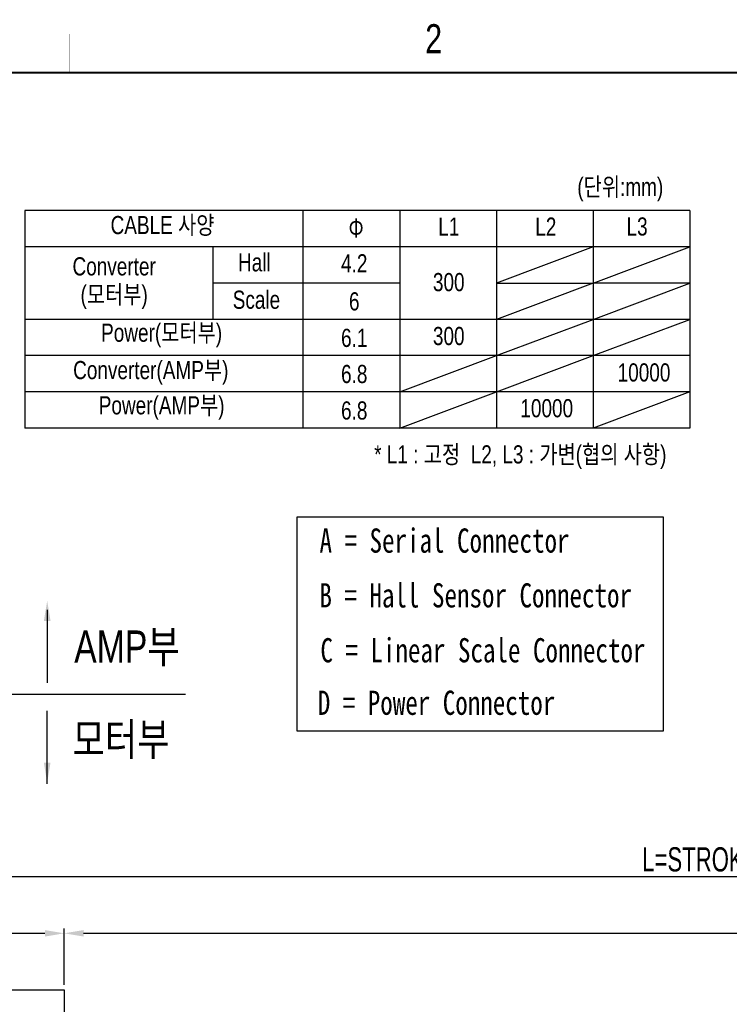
# Model space of a CAD drawing. Extents: x 4 to 2311, y -23 to 1597.
# Tile 13 of 18: x 458 to 898, y 987 to 1597. Entities that reach past the tile are written whole.
import ezdxf
from ezdxf.enums import TextEntityAlignment as Align

# ---------------------------------------------------------------- set-up
doc = ezdxf.new("R2010")
doc.units = 0
doc.header["$LTSCALE"] = 7
doc.header["$MEASUREMENT"] = 0
doc.linetypes.add('CENTER', pattern=[2, 1.25, -0.25, 0.25, -0.25])
doc.linetypes.add('PHANTOM', pattern=[2.5, 1.25, -0.25, 0.25, -0.25, 0.25, -0.25])
doc.layers.get('0').update_dxf_attribs({"linetype": 'CONTINUOUS'})
doc.layers.get('DEFPOINTS').update_dxf_attribs({"linetype": 'CONTINUOUS'})
for name, color, linetype in [('2', 4, 'CONTINUOUS'), ('3', 4, 'CONTINUOUS'), ('CENTERLINE', 3, 'CENTER')]:
    doc.layers.add(name, color=color, linetype=linetype)
doc.styles.add('Robostar', font='Gulim.ttf', dxfattribs={"width": 0.7})
doc.styles.get("Standard").update_dxf_attribs({"font": 'Gulim.ttf', "width": 0.8})
doc.dimstyles.new('Robostar', dxfattribs={"dimscale": 6, "dimtxt": 2.5, "dimasz": 2, "dimexe": 0.5, "dimexo": 0.5, "dimgap": 0.5, "dimtad": 3, "dimdsep": 46, "dimtxsty": 'Robostar', "dimcen": 0, "dimclrd": 4, "dimclre": 4, "dimclrt": 9, "dimadec": 0, "dimazin": 2, "dimtm": 0.1, "dimtfac": 1, "dimtix": 1, "dimtmove": 1, "dimatfit": 0, "dimfxl": 0, "dimtolj": 1, "dimarcsym": 0})

# ---------------------------------------------------------------- blocks, each defined once
blk = doc.blocks.new('A$C16764096')
for p, q in [((0, 18), (180, 18)), ((0, 18), (0, 0)), ((180, 18), (180, 0)), ((0, 3), (180, 3))]:
    blk.add_line(p, q)
for centre, radius in [((40, 10.5), 3.32), ((90, 10.5), 4), ((90, 10.5), 2.5), ((140, 10.5), 3.32)]:
    blk.add_circle(centre, radius)
at = {"layer": '3', "color": 4}
for centre in [(40, 10.5), (140, 10.5)]:
    blk.add_arc(centre, 4, 270, 180, dxfattribs=at)
at = {"layer": 'CENTERLINE'}
for p, q in [((40, 16.5), (40, 4.5)), ((90, 16.5), (90, 4.5)), ((140, 16.5), (140, 4.5)), ((34, 10.5), (46, 10.5)), ((84, 10.5), (96, 10.5)), ((134, 10.5), (146, 10.5))]:
    blk.add_line(p, q, dxfattribs=at)
blk = doc.blocks.new('*D61')
at = {"color": 4, "lineweight": -2}
for p, q in [((305.94, 998.73), (305.94, 1033.73)), ((485.94, 998.73), (485.94, 1033.73)), ((317.94, 1030.73), (473.94, 1030.73))]:
    blk.add_line(p, q, dxfattribs=at)
at = {"color": 4}
for points in [[(317.94, 1032.73), (317.94, 1028.73), (305.94, 1030.73)], [(473.94, 1032.73), (473.94, 1028.73), (485.94, 1030.73)]]:
    blk.add_solid(points, dxfattribs=at)
at = {"layer": 'DEFPOINTS', "color": 0}
for p in [(485.94, 1030.73), (305.94, 995.73), (485.94, 995.73)]:
    blk.add_point(p, dxfattribs=at)
at = {"color": 9, "insert": (395.94, 1041.44), "char_height": 15, "attachment_point": 5, "style": 'Robostar'}
blk.add_mtext('\\A1;180', dxfattribs=at)
blk = doc.blocks.new('*D62')
at = {"color": 4, "lineweight": -2}
for p, q in [((485.94, 998.73), (485.94, 1033.73)), ((1485.94, 998.73), (1485.94, 1033.73)), ((497.94, 1030.73), (1473.94, 1030.73))]:
    blk.add_line(p, q, dxfattribs=at)
at = {"color": 4}
for points in [[(497.94, 1032.73), (497.94, 1028.73), (485.94, 1030.73)], [(1473.94, 1032.73), (1473.94, 1028.73), (1485.94, 1030.73)]]:
    blk.add_solid(points, dxfattribs=at)
at = {"layer": 'DEFPOINTS', "color": 0}
for p in [(1485.94, 1030.73), (485.94, 995.73), (1485.94, 995.73)]:
    blk.add_point(p, dxfattribs=at)
at = {"color": 9, "insert": (985.94, 1041.45), "char_height": 15, "attachment_point": 5, "style": 'Robostar'}
blk.add_mtext('\\A1;STROKE', dxfattribs=at)
blk = doc.blocks.new('*D64')
at = {"color": 4, "lineweight": -2}
for p, q in [((225.94, 1034.73), (225.94, 1068.73)), ((1565.94, 1034.73), (1565.94, 1068.73)), ((1553.94, 1065.73), (237.94, 1065.73))]:
    blk.add_line(p, q, dxfattribs=at)
at = {"color": 4}
for points in [[(237.94, 1067.73), (237.94, 1063.73), (225.94, 1065.73)], [(1553.94, 1067.73), (1553.94, 1063.73), (1565.94, 1065.73)]]:
    blk.add_solid(points, dxfattribs=at)
at = {"layer": 'DEFPOINTS', "color": 0}
for p in [(225.94, 1065.73), (225.94, 1031.73), (1565.94, 1031.73)]:
    blk.add_point(p, dxfattribs=at)
at = {"color": 9, "insert": (895.94, 1076.45), "char_height": 15, "attachment_point": 5, "style": 'Robostar'}
blk.add_mtext('\\A1;L=STROKE+340', dxfattribs=at)

msp = doc.modelspace()

# ---------------------------------------------------------------- linework, layer by layer
at = {"color": 6}
msp.add_line((246.147, 1178.888), (561.153, 1178.888), dxfattribs=at)
at = {"const_width": 1.2}
msp.add_lwpolyline([(30, 1564), (2310, 1564)], dxfattribs=at)
at = {"color": 4}
for points in [[(475.329, 1231.219), (475.329, 1185.986), (475.329, 1185.986)], [(475.329, 1123.446), (475.329, 1168.68), (475.329, 1168.68)]]:
    msp.add_lwpolyline(points, dxfattribs=at)
at = {"color": 4, "linetype": 'PHANTOM'}
for points in [[(473.245, 1224.277), (475.329, 1236.777), (477.412, 1224.277)], [(473.245, 1136.504), (475.329, 1124.004), (477.412, 1136.504)]]:
    msp.add_solid(points, dxfattribs=at)
at = {"layer": '2'}
for p, q in [((874.013, 1478.712), (461.554, 1478.712)), ((461.554, 1478.712), (461.554, 1343.712)), ((634.013, 1478.712), (634.013, 1343.712)), ((694.013, 1478.712), (694.013, 1343.712)), ((754.013, 1478.712), (754.013, 1343.712)), ((814.013, 1478.712), (814.013, 1343.712)), ((874.013, 1478.712), (874.013, 1343.712)), ((874.013, 1456.212), (461.554, 1456.212)), ((578.108, 1456.212), (578.108, 1411.212)), ((814.013, 1456.212), (754.013, 1433.712)), ((814.013, 1433.712), (874.013, 1456.212)), ((694.013, 1433.712), (578.108, 1433.712)), ((814.013, 1433.712), (754.013, 1411.212)), ((754.013, 1433.712), (814.013, 1433.712)), ((874.013, 1433.712), (814.013, 1433.712)), ((814.013, 1411.212), (874.013, 1433.712)), ((874.013, 1411.212), (461.554, 1411.212)), ((754.013, 1388.712), (814.013, 1411.212)), ((814.013, 1388.712), (874.013, 1411.212)), ((874.013, 1388.712), (461.554, 1388.712)), ((694.013, 1366.212), (754.013, 1388.712)), ((754.013, 1366.212), (814.013, 1388.712)), ((874.013, 1366.212), (461.554, 1366.212)), ((694.013, 1343.712), (754.013, 1366.212)), ((874.013, 1366.212), (814.013, 1343.712)), ((874.013, 1343.712), (461.554, 1343.712))]:
    msp.add_line(p, q, dxfattribs=at)
msp.add_lwpolyline([(630.488, 1288.831), (857.425, 1288.831), (857.425, 1156.082), (630.488, 1156.082)], close=True, dxfattribs=at)
at = {"layer": '3', "const_width": 0.3}
msp.add_lwpolyline([(489, 1588), (489, 1564)], dxfattribs=at)

# ---------------------------------------------------------------- block references
msp.add_blockref('A$C16764096', (305.938, 977.735))

# ---------------------------------------------------------------- texts
at = {"color": 4, "char_height": 20, "attachment_point": 7}
for s, insert in [('{\\f굴림|b0|i0|c129|p49;\\C4;AMP부}', (492.103, 1196.272)), ('{\\f굴림|b0|i0|c129|p49;\\C4;모터부}', (491.002, 1138.733))]:
    msp.add_mtext(s, dxfattribs=dict(at, insert=insert))
at = {"layer": '2'}
for s, insert, char_height, attachment_point in [('{\\f굴림|b0|i0|c129|p49;(단위:mm)}', (830.826, 1491.608), 11.25, 5), ('{\\f굴림|b0|i0|c129|p49; CABLE 사양 }', (545.253, 1469.045), 11.25, 5), ('{\\f굴림체|b0|i0|c129|p49;Φ}', (671.622, 1461.88), 11.25, 9), ('{\\f굴림|b0|i0|c129|p49;L1}', (724.421, 1468.679), 11.25, 5), ('{\\f굴림|b0|i0|c129|p49;L2}', (784.629, 1468.679), 11.25, 5), ('{\\f굴림|b0|i0|c129|p49;L3}', (841.243, 1468.679), 11.25, 5), ('{\\f굴림|b0|i0|c129|p49;Hall}', (603.842, 1446.463), 11.25, 5), ('{\\f굴림|b0|i0|c129|p49;Converter}', (516.882, 1443.967), 11.25, 5), ('{\\f굴림|b0|i0|c129|p49;4.2}', (665.8, 1445.944), 11.25, 5), ('{\\f굴림|b0|i0|c129|p49;300}', (724.421, 1434.206), 11.25, 5), ('{\\f굴림|b0|i0|c129|p49;(모터부)}', (516.882, 1424.931), 11.25, 5), ('{\\f굴림|b0|i0|c129|p49;Scale}', (605.138, 1423.292), 11.25, 5), ('{\\f굴림|b0|i0|c129|p49;6}', (665.8, 1422.275), 11.25, 5), ('{\\f굴림|b0|i0|c129|p49;Power(모터부)}', (546.322, 1401.26), 11.25, 5), ('{\\f굴림|b0|i0|c129|p49;6.1}', (665.8, 1399.65), 11.25, 5), ('{\\f굴림|b0|i0|c129|p49;300}', (724.421, 1400.803), 11.25, 5), ('{\\f굴림|b0|i0|c129|p49;Converter(AMP부)}', (539.609, 1378.086), 11.25, 5), ('{\\f굴림|b0|i0|c129|p49;6.8}', (665.8, 1377.275), 11.25, 5), ('{\\f굴림|b0|i0|c129|p49;10000}', (845.542, 1378.234), 11.25, 5), ('{\\f굴림|b0|i0|c129|p49;Power(AMP부)}', (546.322, 1356.26), 11.25, 5), ('{\\f굴림|b0|i0|c129|p49;10000}', (785.21, 1356.064), 11.25, 5), ('{\\f굴림|b0|i0|c129|p49;6.8}', (665.8, 1354.65), 11.25, 5), ('{\\f굴림|b0|i0|c129|p49;* L1 : 고정  L2, L3 : 가변(협의 사항)}', (768.806, 1325.837), 11.25, 5), ('{\\f굴림체|b0|i0|c129|p49;A = Serial Connector}', (721.817, 1273.983), 15, 5), ('{\\f굴림체|b0|i0|c129|p49;B = Hall Sensor Connector}', (741.16, 1240.04), 15, 5), ('{\\f굴림체|b0|i0|c129|p49;C = Linear Scale Connector}', (745.647, 1206.015), 15, 5), ('{\\f굴림체|b0|i0|c129|p49;D = Power Connector}', (716.845, 1173.474), 15, 5)]:
    msp.add_mtext(s, dxfattribs=dict(at, insert=insert, char_height=char_height, attachment_point=attachment_point))
at = {"layer": '3', "width": 0.8}
msp.add_text('2', height=18, dxfattribs=at).set_placement((715.058, 1585.25), align=Align.MIDDLE)

# ---------------------------------------------------------------- dimensions: what is measured, and where the dimension line sits
for base, p1, p2, text, picture, middle in [((225.938, 1065.735), (1565.938, 1031.735), (225.938, 1031.735), 'L=STROKE+340', '*D64', (895.938, 1076.455)), ((1485.938, 1030.735), (485.938, 995.735), (1485.938, 995.735), 'STROKE', '*D62', (985.938, 1041.455))]:
    dim = msp.add_linear_dim(base=base, p1=p1, p2=p2, text=text, dimstyle='Robostar')
    dim.commit()
    dim.dimension.update_dxf_attribs({"geometry": picture, "text_midpoint": middle})
dim = msp.add_linear_dim(base=(485.938, 1030.735), p1=(305.938, 995.735), p2=(485.938, 995.735), dimstyle='Robostar')
dim.commit()
dim.dimension.update_dxf_attribs({"geometry": '*D61', "text_midpoint": (395.938, 1041.445)})

doc.saveas('drawing.dxf')
